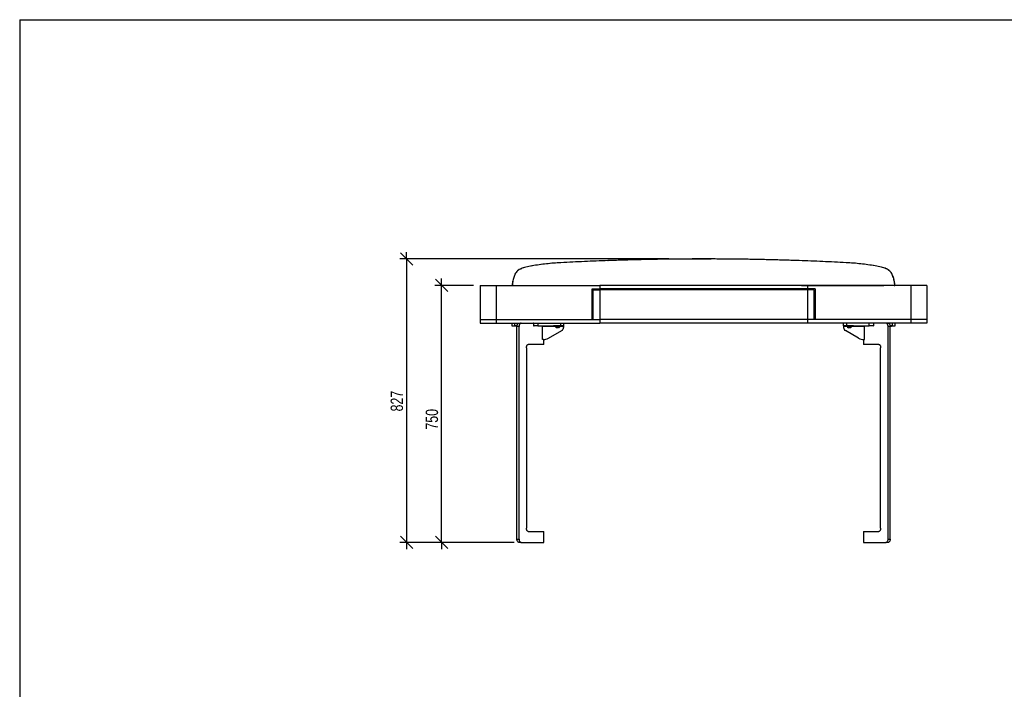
# Model space of a CAD drawing. Header units: millimetres. Extents: x 5 to 292, y 5 to 205.
# Tile 2 of 3: x 5 to 148, y 107 to 205. Entities that reach past the tile are written whole.
import ezdxf

# ---------------------------------------------------------------- set-up
doc = ezdxf.new("R2010")
doc.units = ezdxf.units.MM
doc.layers.add('FORMAT', color=7, linetype='Continuous')
doc.styles.add('SLDTEXTSTYLE1', font='TXT', dxfattribs={"width": 0.75})
doc.dimstyles.new('SLDDIMSTYLE0', dxfattribs={"dimtxt": 1.8, "dimasz": 1.8, "dimexe": 0, "dimexo": 0.0625, "dimgap": 0.45, "dimtad": 1, "dimlfac": 20, "dimrnd": 1e-09, "dimzin": 12, "dimdsep": 46, "dimtxsty": 'SLDTEXTSTYLE1', "dimblk1": 'OBLIQUE', "dimblk2": 'OBLIQUE', "dimsah": 1, "dimcen": 0.09, "dimadec": 0, "dimazin": 3, "dimtfac": 1, "dimtmove": 0, "dimatfit": 0, "dimldrblk": 'OBLIQUE', "dimfxl": 0, "dimfrac": 2, "dimtolj": 1, "dimtzin": 12, "dimarcsym": 0})

# ---------------------------------------------------------------- blocks, each defined once
blk = doc.blocks.new('_Oblique')
at = {"color": 0, "linetype": 'ByBlock', "lineweight": -2}
blk.add_line((-0.5, -0.5), (0.5, 0.5), dxfattribs=at)
blk = doc.blocks.new('_D')
at = {"layer": 'FORMAT', "color": 7}
for p, q in [((61.38, 170.1), (61.38, 171.1)), ((99.59, 170.1), (60.38, 170.1)), ((61.38, 170.1), (61.38, 128.75)), ((77.09, 128.75), (60.38, 128.75)), ((61.38, 128.75), (61.38, 127.75))]:
    blk.add_line(p, q, dxfattribs=at)
at = {"layer": 'FORMAT', "color": 7, "xscale": 1.8, "yscale": 1.8}
for p, rotation in [((61.38, 170.1), 270.0000000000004), ((61.38, 128.75), 90.0000000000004)]:
    blk.add_blockref('_Oblique', p, dxfattribs=dict(at, rotation=rotation))
at = {"layer": 'FORMAT', "color": 7, "insert": (59.06, 147.86), "char_height": 1.8, "attachment_point": 1, "rotation": 90, "style": 'SLDTEXTSTYLE1'}
blk.add_mtext('827', dxfattribs=at)
blk = doc.blocks.new('_D_1')
at = {"layer": 'FORMAT', "color": 7}
for p, q in [((66.49, 166.25), (66.49, 167.25)), ((71.12, 166.25), (65.49, 166.25)), ((66.49, 128.75), (66.49, 166.25)), ((77.09, 128.75), (65.49, 128.75)), ((66.49, 128.75), (66.49, 127.75))]:
    blk.add_line(p, q, dxfattribs=at)
at = {"layer": 'FORMAT', "color": 7, "xscale": 1.8, "yscale": 1.8}
for p, rotation in [((66.49, 166.25), 270.0000000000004), ((66.49, 128.75), 90.0000000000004)]:
    blk.add_blockref('_Oblique', p, dxfattribs=dict(at, rotation=rotation))
at = {"layer": 'FORMAT', "color": 7, "insert": (64.17, 145.21), "char_height": 1.8, "attachment_point": 1, "rotation": 90, "style": 'SLDTEXTSTYLE1'}
blk.add_mtext('750', dxfattribs=at)

msp = doc.modelspace()

# ---------------------------------------------------------------- linework, layer by layer
at = {"color": 7, "linetype": 'Continuous', "lineweight": 25}
for p, q in [((83.87096, 169.55671), (83.88015, 169.55678)), ((90.7404, 169.85775), (90.74656, 169.8577)), ((118.59457, 169.85775), (118.58842, 169.8577)), ((125.46404, 169.55681), (125.45484, 169.55677)), ((78.05083, 168.68161), (78.06257, 168.68167)), ((78.75014, 168.91021), (78.76159, 168.91025)), ((79.65795, 169.09055), (78.75031, 168.91021)), ((79.66901, 169.09051), (78.76176, 168.91025)), ((79.65787, 169.09042), (79.66889, 169.0906)), ((130.57325, 168.91025), (129.666, 169.09052)), ((129.67716, 169.09055), (129.6661, 169.09052)), ((130.5847, 168.91021), (129.67705, 169.09055)), ((130.58488, 168.91025), (130.57342, 168.91022)), ((131.28421, 168.68167), (131.27242, 168.68161)), ((77.10681, 167.71132), (77.11878, 167.7114)), ((132.2283, 167.71136), (132.21614, 167.71137)), ((72.11748, 166.24781), (72.11748, 161.24781)), ((74.43989, 166.24781), (74.43989, 161.24781)), ((76.79153, 166.42315), (76.7891, 166.37377)), ((76.7891, 166.37377), (76.7891, 166.24781)), ((76.78912, 166.37378), (76.80144, 166.37378)), ((76.80143, 166.24781), (76.78912, 166.24781)), ((76.79163, 166.42314), (76.80379, 166.42316)), ((76.80385, 166.42315), (76.80143, 166.37377)), ((76.80143, 166.37377), (76.80143, 166.24781)), ((76.80143, 166.24781), (76.90067, 166.24781)), ((88.41748, 161.24781), (88.41748, 165.74781)), ((88.56748, 161.24781), (88.56748, 165.59781)), ((89.53891, 166.24781), (89.53891, 165.74781)), ((119.79605, 166.24781), (89.53891, 166.24781)), ((119.79605, 165.74781), (89.53891, 165.74781)), ((89.53891, 165.59781), (89.53891, 161.24781)), ((119.79605, 165.59781), (89.53891, 165.59781)), ((89.60616, 165.74781), (89.60616, 165.59781)), ((118.95106, 166.24781), (118.95737, 166.24781)), ((119.7288, 165.74781), (119.7288, 165.59781)), ((119.79605, 166.24781), (119.79605, 165.74781)), ((119.79605, 165.59781), (119.79605, 161.24781)), ((120.76748, 161.24781), (120.76748, 165.59781)), ((120.91748, 165.74781), (120.91748, 161.24781)), ((132.53359, 166.24782), (132.43434, 166.24782)), ((132.43435, 166.24782), (132.44662, 166.24782)), ((132.44662, 166.24782), (132.54591, 166.24782)), ((132.54347, 166.42315), (132.53115, 166.42315)), ((132.53359, 166.37377), (132.53116, 166.42315)), ((132.54589, 166.37377), (132.53357, 166.37377)), ((132.53359, 166.24782), (132.53359, 166.37377)), ((132.53359, 166.24782), (132.5459, 166.24782)), ((132.54591, 166.37377), (132.54348, 166.42315)), ((132.54591, 166.24791), (132.54591, 166.37377)), ((134.89507, 166.24781), (134.89507, 161.24781)), ((137.21748, 166.24781), (137.21748, 161.24781)), ((72.11748, 161.24781), (72.11748, 160.74781)), ((74.43989, 161.24781), (74.43989, 160.74781)), ((76.72284, 160.74781), (76.72284, 160.34781)), ((77.17297, 160.34781), (77.17297, 160.74781)), ((77.67298, 160.74781), (77.67298, 160.70983)), ((79.91583, 160.34781), (79.91583, 160.74781)), ((80.51583, 160.74781), (80.51583, 160.34781)), ((83.84916, 160.34781), (83.84916, 160.74781)), ((84.24916, 160.74781), (84.24916, 160.34781)), ((119.79605, 161.24781), (89.53891, 161.24781)), ((89.53891, 161.24781), (89.53891, 160.74781)), ((119.79605, 160.74781), (89.53891, 160.74781)), ((119.79605, 161.24781), (119.79605, 160.74781)), ((125.0858, 160.34781), (125.0858, 160.74781)), ((125.4858, 160.74781), (125.4858, 160.34781)), ((128.81913, 160.34781), (128.81913, 160.74781)), ((129.41913, 160.74781), (129.41913, 160.34781)), ((131.66198, 160.71562), (131.66198, 160.74781)), ((132.16199, 160.74781), (132.16199, 160.34781)), ((132.61212, 160.34781), (132.61212, 160.74781)), ((134.89507, 161.24781), (134.89507, 160.74781)), ((137.21748, 161.24781), (137.21748, 160.74781)), ((76.72284, 160.34781), (77.17297, 160.34781)), ((77.4733, 160.34781), (77.17297, 160.34781)), ((77.29705, 160.34281), (77.29705, 160.27781)), ((77.47233, 160.34281), (77.29705, 160.34281)), ((77.29705, 160.27781), (77.46958, 160.27781)), ((77.46308, 160.27281), (77.30205, 160.27281)), ((77.77608, 160.24781), (77.46748, 160.24781)), ((77.46748, 129.24781), (77.46748, 160.24781)), ((77.77608, 129.24781), (77.77608, 160.24781)), ((79.87838, 160.64781), (79.87838, 160.34781)), ((79.87838, 160.34781), (79.96096, 160.34781)), ((80.51583, 160.34781), (79.96096, 160.34781)), ((80.51583, 160.34781), (83.84916, 160.34781)), ((81.21571, 158.34781), (81.21571, 160.25294)), ((81.25556, 160.29863), (81.24365, 160.29781)), ((81.24365, 160.29781), (82.79916, 160.29781)), ((81.31183, 160.34677), (81.25556, 160.30517)), ((81.25556, 160.30517), (81.25556, 160.29863)), ((82.06191, 158.54596), (83.99753, 159.65379)), ((82.79916, 160.34281), (82.79916, 160.27781)), ((83.39916, 160.34281), (82.79916, 160.34281)), ((82.79916, 160.27781), (83.39916, 160.27781)), ((83.39916, 160.27281), (82.80416, 160.27281)), ((83.04916, 160.27281), (83.04916, 160.26281)), ((83.08867, 160.26281), (83.04916, 160.26281)), ((83.74916, 160.26281), (83.08867, 160.26281)), ((83.25496, 160.0534), (83.25621, 160.05281)), ((83.32033, 160.05281), (83.25621, 160.05281)), ((83.31988, 160.05281), (83.32394, 160.05281)), ((83.32033, 160.05281), (83.32158, 160.0534)), ((83.32158, 160.0534), (83.32429, 160.05281)), ((83.46307, 160.05281), (83.32429, 160.05281)), ((83.99916, 160.34281), (83.39916, 160.34281)), ((83.39916, 160.27781), (83.99916, 160.27781)), ((83.99416, 160.27281), (83.39916, 160.27281)), ((83.46307, 160.05281), (83.46578, 160.0534)), ((83.46341, 160.05281), (83.46751, 160.05281)), ((83.46578, 160.0534), (83.46724, 160.05281)), ((83.5419, 160.05281), (83.46724, 160.05281)), ((83.5419, 160.05281), (83.54336, 160.0534)), ((83.5419, 160.05281), (83.54211, 160.05281)), ((83.54336, 160.0534), (83.54211, 160.05281)), ((83.74916, 160.26281), (83.74916, 160.27281)), ((84.24916, 160.34781), (83.84916, 160.34781)), ((83.99916, 160.27781), (83.99916, 160.34281)), ((83.99916, 160.29781), (84.24916, 160.29781)), ((84.24916, 160.29781), (84.24916, 160.08775)), ((125.4858, 160.34781), (125.0858, 160.34781)), ((125.0858, 160.34781), (125.0858, 160.29781)), ((125.0858, 160.29781), (125.0858, 160.08775)), ((125.0858, 160.29781), (125.3358, 160.29781)), ((125.3358, 160.34281), (125.3358, 160.27781)), ((125.9358, 160.34281), (125.3358, 160.34281)), ((125.3358, 160.27781), (125.9358, 160.27781)), ((127.27305, 158.54596), (125.33743, 159.65379)), ((125.9358, 160.27281), (125.3408, 160.27281)), ((125.4858, 160.34781), (128.81913, 160.34781)), ((125.5858, 160.27281), (125.5858, 160.26281)), ((125.61927, 160.26281), (125.5858, 160.26281)), ((126.2858, 160.26281), (125.61927, 160.26281)), ((125.79196, 160.0534), (125.79311, 160.05281)), ((125.8524, 160.05281), (125.7928, 160.05281)), ((125.8521, 160.05281), (125.85585, 160.05281)), ((125.8524, 160.05281), (125.85356, 160.0534)), ((125.85356, 160.0534), (125.85626, 160.05281)), ((125.9947, 160.05281), (125.85626, 160.05281)), ((126.5358, 160.34281), (125.9358, 160.34281)), ((125.9358, 160.27781), (126.5358, 160.27781)), ((126.5308, 160.27281), (125.9358, 160.27281)), ((125.9947, 160.05281), (125.9974, 160.0534)), ((125.99495, 160.05281), (125.9993, 160.05281)), ((125.9974, 160.0534), (125.99895, 160.05281)), ((126.0781, 160.05281), (125.99895, 160.05281)), ((126.0781, 160.05281), (126.07964, 160.0534)), ((126.0781, 160.05281), (126.0788, 160.05281)), ((126.07964, 160.0534), (126.07849, 160.05281)), ((126.2858, 160.26281), (126.2858, 160.27281)), ((126.5358, 160.27781), (126.5358, 160.34281)), ((126.5358, 160.29781), (128.09131, 160.29781)), ((128.0794, 160.30517), (128.02404, 160.34679)), ((128.0794, 160.30517), (128.0794, 160.29863)), ((128.09131, 160.29781), (128.0794, 160.30517)), ((128.09131, 160.29781), (128.0794, 160.29863)), ((128.11925, 158.34781), (128.11925, 160.25294)), ((129.374, 160.34781), (128.81913, 160.34781)), ((129.374, 160.34781), (129.45657, 160.34781)), ((129.45657, 160.64781), (129.45657, 160.34781)), ((131.55888, 129.24781), (131.55888, 160.24781)), ((131.86748, 160.24781), (131.55888, 160.24781)), ((132.03791, 160.34281), (131.86231, 160.34281)), ((132.16199, 160.34781), (131.86643, 160.34781)), ((132.03291, 160.27281), (131.86701, 160.27281)), ((131.86748, 129.24781), (131.86748, 160.24781)), ((131.87136, 160.27781), (132.03791, 160.27781)), ((132.03791, 160.27781), (132.03791, 160.34281)), ((132.16199, 160.34781), (132.61212, 160.34781)), ((81.31681, 158.34781), (81.21571, 158.34781)), ((81.36748, 157.64781), (81.36748, 158.34867)), ((127.96748, 158.34867), (127.96748, 157.64781)), ((128.01815, 158.34781), (128.11925, 158.34781)), ((78.86008, 157.14781), (78.86008, 130.84781)), ((81.36748, 157.64781), (79.12432, 157.64781)), ((130.21064, 157.64781), (127.96748, 157.64781)), ((130.47488, 130.84781), (130.47488, 157.14781)), ((77.46748, 129.24781), (77.77608, 129.24781)), ((79.12432, 130.34781), (81.36748, 130.34781)), ((81.36748, 128.74781), (81.36748, 130.34781)), ((127.96748, 130.34781), (127.96748, 128.74781)), ((127.96748, 130.34781), (130.21064, 130.34781)), ((131.55888, 129.24781), (131.86748, 129.24781)), ((78.08806, 128.74781), (77.77929, 128.74781)), ((78.08806, 128.74781), (81.36748, 128.74781)), ((127.96748, 128.74781), (131.2469, 128.74781)), ((131.55567, 128.74781), (131.2469, 128.74781))]:
    msp.add_line(p, q, dxfattribs=at)
for centre, radius, start, end in [((77.30205, 160.34281), 0.005, 90, 180), ((77.30205, 160.27781), 0.005, 180, 270), ((81.26571, 160.25294), 0.05, 116.1749951, 180), ((82.80416, 160.34281), 0.005, 90, 180), ((82.80416, 160.27781), 0.005, 180, 270), ((83.41556, 160.41696), 0.3975, 202.8162348, 244.1568716), ((83.38276, 160.41696), 0.3975, 296.1026646, 337.1837652), ((83.99416, 160.34281), 0.005, 0, 90), ((83.99416, 160.27781), 0.005, 270, 0), ((83.74916, 160.08775), 0.5, 299.7842957, 0), ((125.5858, 160.08775), 0.5, 180, 240.2157043), ((125.3408, 160.34281), 0.005, 90, 180), ((125.3408, 160.27781), 0.005, 180, 270), ((125.9522, 160.41696), 0.3975, 202.8162348, 246.8037559), ((125.9194, 160.41696), 0.3975, 293.6406203, 337.1837652), ((126.5308, 160.34281), 0.005, 0, 90), ((126.5308, 160.27781), 0.005, 270, 0), ((128.06925, 160.25294), 0.05, 0, 63.8250049), ((132.03291, 160.34281), 0.005, 0, 90), ((132.03291, 160.27781), 0.005, 270, 0), ((81.31681, 159.84781), 1.5, 270, 299.7842957), ((128.01815, 159.84781), 1.5, 240.2157043, 270)]:
    msp.add_arc(centre, radius, start, end, dxfattribs=at)
for points, knots in [([(83.8709, 169.55681), (83.51858, 169.53522), (82.81365, 169.49202), (81.75883, 169.38841), (80.70586, 169.25883), (80.00736, 169.14657), (79.65797, 169.09042)], [0, 0, 0, 0, 0.249479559, 0.499166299, 0.749478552, 1, 1, 1, 1]), ([(83.8801, 169.55677), (83.52793, 169.53518), (82.82331, 169.49199), (81.76895, 169.38843), (80.71643, 169.25891), (80.01824, 169.14672), (79.669, 169.0906)], [0, 0, 0, 0, 0.24948, 0.499167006, 0.749478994, 1, 1, 1, 1]), ([(90.7404, 169.85775), (89.59434, 169.81551), (87.30185, 169.73101), (85.01467, 169.61481), (83.8709, 169.55671)], [0, 0, 0, 0, 0.499923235, 1, 1, 1, 1]), ([(90.74656, 169.8577), (89.601, 169.81547), (87.30952, 169.731), (85.02335, 169.61486), (83.88009, 169.55678)], [0, 0, 0, 0, 0.499923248, 1, 1, 1, 1]), ([(118.58841, 169.85768), (118.50859, 169.86042), (118.10951, 169.87414), (117.39099, 169.89764), (116.59239, 169.92191), (115.79361, 169.94474), (114.99466, 169.96615), (114.19551, 169.98565), (113.39622, 170.00373), (112.59679, 170.02038), (111.79721, 170.03513), (110.99753, 170.04845), (110.35771, 170.05797), (109.55785, 170.06844), (108.75792, 170.07749), (107.9579, 170.08464), (107.15784, 170.09036), (106.51776, 170.0938), (105.71764, 170.09667), (104.9175, 170.09812), (104.11735, 170.09766), (103.31722, 170.09578), (102.67712, 170.09314), (101.87704, 170.0884), (101.07699, 170.08224), (100.27701, 170.07419), (99.4771, 170.0647), (98.67727, 170.05379), (97.87755, 170.04098), (97.07793, 170.02674), (96.43833, 170.01422), (95.63895, 169.99713), (94.83969, 169.97862), (94.04064, 169.95821), (93.24174, 169.93637), (92.60276, 169.91774), (91.71772, 169.89045), (91.15232, 169.87138), (90.74656, 169.8577)], [0, 0, 0, 0, 0.008614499, 0.04307259, 0.077530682, 0.094759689, 0.129217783, 0.163675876, 0.180904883, 0.215362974, 0.249821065, 0.267050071, 0.30150816, 0.318737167, 0.353195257, 0.387653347, 0.404882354, 0.439340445, 0.456569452, 0.491027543, 0.525485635, 0.542714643, 0.577172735, 0.594401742, 0.628859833, 0.663317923, 0.68054693, 0.715005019, 0.749463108, 0.766692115, 0.801150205, 0.818379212, 0.852837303, 0.887295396, 0.904524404, 0.938982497, 0.956211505, 1, 1, 1, 1]), ([(125.4549, 169.55679), (124.31199, 169.61485), (122.02581, 169.73099), (119.73433, 169.81546), (118.58841, 169.8577)], [0, 0, 0, 0, 0.49992303, 1, 1, 1, 1]), ([(125.46409, 169.5567), (124.32067, 169.61479), (122.03348, 169.73099), (119.74099, 169.8155), (118.59457, 169.85775)], [0, 0, 0, 0, 0.499923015, 1, 1, 1, 1]), ([(129.66601, 169.09061), (129.31807, 169.14653), (128.6222, 169.25836), (127.57103, 169.38789), (126.51536, 169.49173), (125.80838, 169.53509), (125.4549, 169.55677)], [0, 0, 0, 0, 0.2495839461, 0.4991676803, 0.7495838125, 1, 1, 1, 1]), ([(129.67703, 169.09042), (129.32895, 169.14637), (128.63277, 169.25827), (127.58114, 169.38786), (126.52501, 169.49175), (125.81773, 169.53513), (125.46409, 169.55681)], [0, 0, 0, 0, 0.249583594, 0.499166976, 0.74958346, 1, 1, 1, 1]), ([(78.05098, 168.68167), (77.96266, 168.63839), (77.78346, 168.55059), (77.54815, 168.36466), (77.3442, 168.14245), (77.1988, 167.92072), (77.13243, 167.76955), (77.10687, 167.71132)], [0, 0, 0, 0, 0.212644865, 0.431456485, 0.644101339, 0.862912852, 1, 1, 1, 1]), ([(78.06277, 168.68161), (77.97446, 168.63832), (77.79527, 168.5505), (77.55997, 168.36456), (77.35604, 168.14233), (77.2107, 167.92066), (77.14437, 167.76956), (77.11884, 167.71141)], [0, 0, 0, 0, 0.2126828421, 0.43153354, 0.6442163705, 0.863066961, 1, 1, 1, 1]), ([(78.7503, 168.91024), (78.63165, 168.88026), (78.39337, 168.82005), (78.16544, 168.72788), (78.051, 168.68161)], [0, 0, 0, 0, 0.497940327, 1, 1, 1, 1]), ([(78.76177, 168.91021), (78.64316, 168.88024), (78.40498, 168.82004), (78.17714, 168.72792), (78.06275, 168.68167)], [0, 0, 0, 0, 0.4979419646, 1, 1, 1, 1]), ([(131.27227, 168.68167), (131.15882, 168.72756), (130.931, 168.81973), (130.69282, 168.87997), (130.57324, 168.91022)], [0, 0, 0, 0, 0.497941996, 1, 1, 1, 1]), ([(131.284, 168.68161), (131.17052, 168.72752), (130.9426, 168.81973), (130.70433, 168.87999), (130.5847, 168.91025)], [0, 0, 0, 0, 0.4979403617, 1, 1, 1, 1]), ([(132.21618, 167.71141), (132.17501, 167.8012), (132.09149, 167.9834), (131.9117, 168.2241), (131.69524, 168.43397), (131.47813, 168.58485), (131.32946, 168.65472), (131.27224, 168.68161)], [0, 0, 0, 0, 0.212683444, 0.431534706, 0.644218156, 0.86306949, 1, 1, 1, 1]), ([(132.22814, 167.71132), (132.18698, 167.80112), (132.10346, 167.98331), (131.92369, 168.22402), (131.70724, 168.43391), (131.49007, 168.58484), (131.34132, 168.65474), (131.28403, 168.68167)], [0, 0, 0, 0, 0.212646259, 0.431459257, 0.644105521, 0.862918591, 1, 1, 1, 1]), ([(77.10678, 167.71136), (77.06795, 167.60872), (76.9903, 167.40346), (76.90128, 167.08383), (76.83145, 166.75705), (76.80489, 166.53444), (76.79161, 166.42314)], [0, 0, 0, 0, 0.247442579, 0.49488516, 0.74744258, 1, 1, 1, 1]), ([(77.11894, 167.71137), (77.08011, 167.60873), (77.00246, 167.40347), (76.91344, 167.08384), (76.84361, 166.75707), (76.81705, 166.53446), (76.80377, 166.42316)], [0, 0, 0, 0, 0.247442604, 0.494885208, 0.747442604, 1, 1, 1, 1]), ([(132.53125, 166.42316), (132.51828, 166.53221), (132.49236, 166.75032), (132.42374, 167.07501), (132.33484, 167.39705), (132.25567, 167.6066), (132.21608, 167.71137)], [0, 0, 0, 0, 0.247442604, 0.494885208, 0.747442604, 1, 1, 1, 1]), ([(132.5434, 166.42314), (132.53043, 166.5322), (132.50451, 166.7503), (132.43589, 167.075), (132.34699, 167.39704), (132.26782, 167.60659), (132.22823, 167.71136)], [0, 0, 0, 0, 0.247442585, 0.49488517, 0.747442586, 1, 1, 1, 1]), ([(72.11748, 166.24781), (72.11933, 166.24781), (72.1231, 166.24781), (72.155, 166.24781), (72.20994, 166.24781), (72.29293, 166.24781), (72.40707, 166.24781), (72.53774, 166.24781), (72.67962, 166.24781), (72.82998, 166.24781), (73.01875, 166.24781), (73.22646, 166.24781), (73.4397, 166.24781), (73.64241, 166.24781), (73.87277, 166.24781), (74.13357, 166.24781), (74.33727, 166.24781), (74.43989, 166.24781)], [0, 0, 0, 0, 0.087083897, 0.177999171, 0.271717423, 0.367227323, 0.463539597, 0.559693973, 0.622636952, 0.684948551, 0.746565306, 0.807577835, 0.845747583, 0.883908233, 0.92220778, 0.960811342, 1, 1, 1, 1]), ([(74.43989, 166.24781), (74.52244, 166.24781), (74.68625, 166.24781), (74.97024, 166.24781), (75.27085, 166.24781), (75.5865, 166.24781), (75.91162, 166.24781), (76.242, 166.24781), (76.57415, 166.24781), (77.14317, 166.24781), (77.95246, 166.24781), (79.27245, 166.24781), (80.86398, 166.24781), (82.85235, 166.24781), (84.97421, 166.24781), (87.24405, 166.24781), (88.76914, 166.24781), (89.53891, 166.24781)], [0, 0, 0, 0, 0.022163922, 0.043976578, 0.065779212, 0.087732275, 0.109847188, 0.132026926, 0.154140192, 0.176174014, 0.245065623, 0.313595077, 0.435403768, 0.55705702, 0.70258263, 0.849882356, 1, 1, 1, 1]), ([(78.38877, 166.24781), (79.21834, 166.24781), (80.87759, 166.24781), (83.37075, 166.24781), (85.86711, 166.24781), (87.73245, 166.24781), (88.76591, 166.24781), (88.96573, 166.24781)], [0, 0, 0, 0, 0.235788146, 0.471605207, 0.70751183, 0.9434469, 1, 1, 1, 1]), ([(88.41748, 165.74781), (88.62627, 165.74781), (89.00006, 165.74781), (89.37389, 165.74781), (89.53891, 165.74781)], [0, 0, 0, 0, 0.558578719, 1, 1, 1, 1]), ([(88.56748, 165.59781), (88.7484, 165.59781), (89.07219, 165.59781), (89.39602, 165.59781), (89.53891, 165.59781)], [0, 0, 0, 0, 0.558759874, 1, 1, 1, 1]), ([(118.95105, 166.24781), (119.78421, 166.24782), (121.45061, 166.24782), (123.94811, 166.24782), (126.44392, 166.24782), (128.77665, 166.24782), (130.27622, 166.24782), (130.94574, 166.24782)], [0, 0, 0, 0, 0.2079721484, 0.4159687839, 0.624041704, 0.8321428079, 1, 1, 1, 1]), ([(118.95737, 166.24781), (119.79052, 166.24781), (121.45693, 166.24782), (123.95442, 166.24782), (126.45024, 166.24782), (128.78086, 166.24782), (130.27832, 166.24782), (130.94574, 166.24782)], [0, 0, 0, 0, 0.2080821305, 0.4161887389, 0.6243715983, 0.8325826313, 1, 1, 1, 1]), ([(134.89507, 166.24781), (134.81252, 166.24781), (134.64871, 166.24781), (134.36472, 166.24781), (134.06411, 166.24781), (133.74846, 166.24781), (133.42334, 166.24781), (133.09296, 166.24781), (132.76081, 166.24781), (132.19179, 166.24781), (131.3825, 166.24781), (130.06251, 166.24781), (128.47098, 166.24781), (126.48261, 166.24781), (124.36075, 166.24781), (122.09091, 166.24781), (120.56582, 166.24781), (119.79605, 166.24781)], [0, 0, 0, 0, 0.022163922, 0.043976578, 0.065779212, 0.087732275, 0.109847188, 0.132026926, 0.154140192, 0.176174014, 0.245065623, 0.313595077, 0.435403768, 0.55705702, 0.70258263, 0.849882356, 1, 1, 1, 1]), ([(120.91748, 165.74781), (120.70869, 165.74781), (120.3349, 165.74781), (119.96107, 165.74781), (119.79605, 165.74781)], [0, 0, 0, 0, 0.558578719, 1, 1, 1, 1]), ([(120.76748, 165.59781), (120.58656, 165.59781), (120.26277, 165.59781), (119.93894, 165.59781), (119.79605, 165.59781)], [0, 0, 0, 0, 0.558759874, 1, 1, 1, 1]), ([(137.21748, 166.24781), (137.21563, 166.24781), (137.21186, 166.24781), (137.17996, 166.24781), (137.12502, 166.24781), (137.04203, 166.24781), (136.92789, 166.24781), (136.79722, 166.24781), (136.65534, 166.24781), (136.50498, 166.24781), (136.31621, 166.24781), (136.1085, 166.24781), (135.89526, 166.24781), (135.69255, 166.24781), (135.46219, 166.24781), (135.20139, 166.24781), (134.99769, 166.24781), (134.89507, 166.24781)], [0, 0, 0, 0, 0.0870838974, 0.1779991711, 0.2717174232, 0.367227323, 0.4635395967, 0.559693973, 0.6226369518, 0.6849485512, 0.7465653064, 0.807577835, 0.8457475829, 0.8839082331, 0.92220778, 0.9608113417, 1, 1, 1, 1]), ([(72.11748, 161.24781), (72.11933, 161.24781), (72.1231, 161.24781), (72.155, 161.24781), (72.20994, 161.24781), (72.29293, 161.24781), (72.40707, 161.24781), (72.53774, 161.24781), (72.67962, 161.24781), (72.82998, 161.24781), (73.01875, 161.24781), (73.22646, 161.24781), (73.4397, 161.24781), (73.64241, 161.24781), (73.87277, 161.24781), (74.13357, 161.24781), (74.33727, 161.24781), (74.43989, 161.24781)], [0, 0, 0, 0, 0.087083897, 0.177999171, 0.271717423, 0.367227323, 0.463539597, 0.559693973, 0.622636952, 0.684948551, 0.746565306, 0.807577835, 0.845747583, 0.883908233, 0.92220778, 0.960811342, 1, 1, 1, 1]), ([(72.11748, 161.24781), (72.11933, 161.24781), (72.1231, 161.24781), (72.155, 161.24781), (72.20994, 161.24781), (72.29293, 161.24781), (72.40707, 161.24781), (72.53774, 161.24781), (72.67962, 161.24781), (72.82998, 161.24781), (73.01875, 161.24781), (73.22646, 161.24781), (73.4397, 161.24781), (73.64241, 161.24781), (73.87277, 161.24781), (74.13357, 161.24781), (74.33727, 161.24781), (74.43989, 161.24781)], [0, 0, 0, 0, 0.087083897, 0.177999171, 0.271717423, 0.367227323, 0.463539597, 0.559693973, 0.622636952, 0.684948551, 0.746565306, 0.807577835, 0.845747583, 0.883908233, 0.92220778, 0.960811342, 1, 1, 1, 1]), ([(72.11748, 160.74781), (72.11933, 160.74781), (72.1231, 160.74781), (72.155, 160.74781), (72.20994, 160.74781), (72.29293, 160.74781), (72.40707, 160.74781), (72.53774, 160.74781), (72.67962, 160.74781), (72.82998, 160.74781), (73.01875, 160.74781), (73.22646, 160.74781), (73.4397, 160.74781), (73.64241, 160.74781), (73.87277, 160.74781), (74.13357, 160.74781), (74.33727, 160.74781), (74.43989, 160.74781)], [0, 0, 0, 0, 0.087083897, 0.177999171, 0.271717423, 0.367227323, 0.463539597, 0.559693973, 0.622636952, 0.684948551, 0.746565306, 0.807577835, 0.845747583, 0.883908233, 0.92220778, 0.960811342, 1, 1, 1, 1]), ([(74.43989, 161.24781), (74.52773, 161.24781), (74.70206, 161.24781), (75.00625, 161.24781), (75.32835, 161.24781), (75.66627, 161.24781), (76.01349, 161.24781), (76.36521, 161.24781), (76.92276, 161.24781), (77.68931, 161.24781), (78.9167, 161.24781), (80.39562, 161.24781), (82.24107, 161.24781), (84.20628, 161.24781), (86.30264, 161.24781), (87.70901, 161.24781), (88.41748, 161.24781)], [0, 0, 0, 0, 0.02536717, 0.050337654, 0.075330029, 0.100518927, 0.125885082, 0.151275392, 0.176565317, 0.245713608, 0.314489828, 0.436690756, 0.558591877, 0.704108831, 0.850941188, 1, 1, 1, 1]), ([(74.43989, 161.24781), (74.52244, 161.24781), (74.68625, 161.24781), (74.97024, 161.24781), (75.27085, 161.24781), (75.5865, 161.24781), (75.91162, 161.24781), (76.242, 161.24781), (76.57415, 161.24781), (77.14317, 161.24781), (77.95246, 161.24781), (79.27245, 161.24781), (80.86398, 161.24781), (82.85235, 161.24781), (84.97421, 161.24781), (87.24405, 161.24781), (88.76914, 161.24781), (89.53891, 161.24781)], [0, 0, 0, 0, 0.0221639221, 0.0439765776, 0.0657792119, 0.087732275, 0.1098471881, 0.1320269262, 0.1541401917, 0.1761740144, 0.2450656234, 0.3135950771, 0.4354037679, 0.5570570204, 0.7025826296, 0.8498823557, 1, 1, 1, 1]), ([(74.43989, 160.74781), (74.52244, 160.74781), (74.68625, 160.74781), (74.97024, 160.74781), (75.27085, 160.74781), (75.5865, 160.74781), (75.91162, 160.74781), (76.242, 160.74781), (76.57415, 160.74781), (77.14317, 160.74781), (77.95246, 160.74781), (79.27245, 160.74781), (80.86398, 160.74781), (82.85235, 160.74781), (84.97421, 160.74781), (87.24405, 160.74781), (88.76914, 160.74781), (89.53891, 160.74781)], [0, 0, 0, 0, 0.0221639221, 0.0439765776, 0.0657792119, 0.087732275, 0.1098471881, 0.1320269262, 0.1541401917, 0.1761740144, 0.2450656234, 0.3135950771, 0.4354037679, 0.5570570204, 0.7025826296, 0.8498823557, 1, 1, 1, 1]), ([(77.46748, 160.24781), (77.471, 160.30403), (77.47804, 160.41645), (77.53271, 160.56628), (77.61242, 160.67935), (77.69978, 160.73927), (77.75669, 160.74539), (77.77929, 160.74781)], [0, 0, 0, 0, 0.214669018, 0.429338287, 0.6439973, 0.858616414, 1, 1, 1, 1]), ([(78.08806, 160.74781), (78.05355, 160.74229), (77.98453, 160.73125), (77.89095, 160.64509), (77.81964, 160.51827), (77.78153, 160.37767), (77.77763, 160.28473), (77.77608, 160.24781)], [0, 0, 0, 0, 0.214663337, 0.429329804, 0.643939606, 0.85857473, 1, 1, 1, 1]), ([(79.87838, 160.64781), (79.87792, 160.65906), (79.87698, 160.68154), (79.86964, 160.71151), (79.85882, 160.73412), (79.84678, 160.74611), (79.83878, 160.74733), (79.83561, 160.74781)], [0, 0, 0, 0, 0.214692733, 0.429385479, 0.644077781, 0.858768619, 1, 1, 1, 1]), ([(88.56748, 161.24781), (88.7484, 161.24781), (89.07219, 161.24781), (89.39602, 161.24781), (89.53891, 161.24781)], [0, 0, 0, 0, 0.558759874, 1, 1, 1, 1]), ([(120.76748, 161.24781), (120.58656, 161.24781), (120.26277, 161.24781), (119.93894, 161.24781), (119.79605, 161.24781)], [0, 0, 0, 0, 0.558759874, 1, 1, 1, 1]), ([(134.89507, 161.24781), (134.81252, 161.24781), (134.64871, 161.24781), (134.36472, 161.24781), (134.06411, 161.24781), (133.74846, 161.24781), (133.42334, 161.24781), (133.09296, 161.24781), (132.76081, 161.24781), (132.19179, 161.24781), (131.3825, 161.24781), (130.06251, 161.24781), (128.47098, 161.24781), (126.48261, 161.24781), (124.36075, 161.24781), (122.09091, 161.24781), (120.56582, 161.24781), (119.79605, 161.24781)], [0, 0, 0, 0, 0.0221639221, 0.0439765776, 0.0657792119, 0.087732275, 0.1098471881, 0.1320269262, 0.1541401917, 0.1761740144, 0.2450656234, 0.3135950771, 0.4354037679, 0.5570570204, 0.7025826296, 0.8498823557, 1, 1, 1, 1]), ([(134.89507, 160.74781), (134.81252, 160.74781), (134.64871, 160.74781), (134.36472, 160.74781), (134.06411, 160.74781), (133.74846, 160.74781), (133.42334, 160.74781), (133.09296, 160.74781), (132.76081, 160.74781), (132.19179, 160.74781), (131.3825, 160.74781), (130.06251, 160.74781), (128.47098, 160.74781), (126.48261, 160.74781), (124.36075, 160.74781), (122.09091, 160.74781), (120.56582, 160.74781), (119.79605, 160.74781)], [0, 0, 0, 0, 0.0221639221, 0.0439765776, 0.0657792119, 0.087732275, 0.1098471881, 0.1320269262, 0.1541401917, 0.1761740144, 0.2450656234, 0.3135950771, 0.4354037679, 0.5570570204, 0.7025826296, 0.8498823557, 1, 1, 1, 1]), ([(134.89507, 161.24781), (134.80723, 161.24781), (134.6329, 161.24781), (134.32871, 161.24781), (134.00661, 161.24781), (133.66869, 161.24781), (133.32147, 161.24781), (132.96975, 161.24781), (132.4122, 161.24781), (131.64565, 161.24781), (130.41826, 161.24781), (128.93934, 161.24781), (127.09389, 161.24781), (125.12868, 161.24781), (123.03232, 161.24781), (121.62595, 161.24781), (120.91748, 161.24781)], [0, 0, 0, 0, 0.02536717, 0.050337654, 0.075330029, 0.100518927, 0.125885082, 0.151275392, 0.176565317, 0.245713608, 0.314489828, 0.436690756, 0.558591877, 0.704108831, 0.850941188, 1, 1, 1, 1]), ([(129.49935, 160.74781), (129.49451, 160.74671), (129.48484, 160.7445), (129.47203, 160.72726), (129.46239, 160.70188), (129.4573, 160.67377), (129.45678, 160.65519), (129.45657, 160.64781)], [0, 0, 0, 0, 0.214693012, 0.429386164, 0.644076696, 0.858767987, 1, 1, 1, 1]), ([(131.55888, 160.24781), (131.55536, 160.30403), (131.54832, 160.41645), (131.49364, 160.56628), (131.41391, 160.67935), (131.32649, 160.73927), (131.26953, 160.74539), (131.2469, 160.74781)], [0, 0, 0, 0, 0.214670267, 0.429340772, 0.644001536, 0.858624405, 1, 1, 1, 1]), ([(131.55567, 160.74781), (131.59014, 160.74229), (131.65909, 160.73125), (131.75263, 160.6451), (131.82393, 160.51827), (131.86204, 160.37768), (131.86593, 160.28473), (131.86748, 160.24781)], [0, 0, 0, 0, 0.214661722, 0.429326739, 0.643932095, 0.85856411, 1, 1, 1, 1]), ([(137.21748, 161.24781), (137.21563, 161.24781), (137.21186, 161.24781), (137.17996, 161.24781), (137.12502, 161.24781), (137.04203, 161.24781), (136.92789, 161.24781), (136.79722, 161.24781), (136.65534, 161.24781), (136.50498, 161.24781), (136.31621, 161.24781), (136.1085, 161.24781), (135.89526, 161.24781), (135.69255, 161.24781), (135.46219, 161.24781), (135.20139, 161.24781), (134.99769, 161.24781), (134.89507, 161.24781)], [0, 0, 0, 0, 0.0870838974, 0.1779991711, 0.2717174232, 0.367227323, 0.4635395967, 0.559693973, 0.6226369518, 0.6849485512, 0.7465653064, 0.807577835, 0.8457475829, 0.8839082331, 0.92220778, 0.9608113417, 1, 1, 1, 1]), ([(137.21748, 161.24781), (137.21563, 161.24781), (137.21186, 161.24781), (137.17996, 161.24781), (137.12502, 161.24781), (137.04203, 161.24781), (136.92789, 161.24781), (136.79722, 161.24781), (136.65534, 161.24781), (136.50498, 161.24781), (136.31621, 161.24781), (136.1085, 161.24781), (135.89526, 161.24781), (135.69255, 161.24781), (135.46219, 161.24781), (135.20139, 161.24781), (134.99769, 161.24781), (134.89507, 161.24781)], [0, 0, 0, 0, 0.087083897, 0.177999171, 0.271717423, 0.367227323, 0.463539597, 0.559693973, 0.622636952, 0.684948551, 0.746565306, 0.807577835, 0.845747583, 0.883908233, 0.92220778, 0.960811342, 1, 1, 1, 1]), ([(137.21748, 160.74781), (137.21563, 160.74781), (137.21186, 160.74781), (137.17996, 160.74781), (137.12502, 160.74781), (137.04203, 160.74781), (136.92789, 160.74781), (136.79722, 160.74781), (136.65534, 160.74781), (136.50498, 160.74781), (136.31621, 160.74781), (136.1085, 160.74781), (135.89526, 160.74781), (135.69255, 160.74781), (135.46219, 160.74781), (135.20139, 160.74781), (134.99769, 160.74781), (134.89507, 160.74781)], [0, 0, 0, 0, 0.087083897, 0.177999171, 0.271717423, 0.367227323, 0.463539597, 0.559693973, 0.622636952, 0.684948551, 0.746565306, 0.807577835, 0.845747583, 0.883908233, 0.92220778, 0.960811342, 1, 1, 1, 1]), ([(81.41125, 160.33473), (81.4113, 160.33434), (81.41148, 160.33307), (81.41034, 160.3307), (81.40706, 160.32663), (81.39436, 160.31854), (81.34328, 160.30405), (81.29413, 160.30101), (81.25556, 160.29863)], [0, 0, 0, 0, 0.0104836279, 0.0338441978, 0.0590475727, 0.1207290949, 0.3099994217, 1, 1, 1, 1]), ([(128.0794, 160.29863), (128.03975, 160.30115), (127.98992, 160.30431), (127.93887, 160.31789), (127.92807, 160.32469), (127.92519, 160.32737), (127.92358, 160.33015), (127.92344, 160.33294), (127.92457, 160.33553), (127.92793, 160.33883), (127.94056, 160.3438), (127.99174, 160.34827), (128.04085, 160.34801), (128.0794, 160.34781)], [0, 0, 0, 0, 0.359487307, 0.451719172, 0.466853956, 0.479508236, 0.490509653, 0.501081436, 0.51285994, 0.525567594, 0.556667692, 0.652098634, 1, 1, 1, 1]), ([(78.86008, 157.14781), (78.86308, 157.20403), (78.86908, 157.31645), (78.9156, 157.46628), (78.98327, 157.57935), (79.05724, 157.63927), (79.10525, 157.64539), (79.12432, 157.64781)], [0, 0, 0, 0, 0.214670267, 0.429340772, 0.644001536, 0.858624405, 1, 1, 1, 1]), ([(130.21064, 157.64781), (130.23973, 157.64229), (130.29792, 157.63125), (130.37722, 157.54509), (130.4378, 157.41827), (130.47024, 157.27767), (130.47356, 157.18473), (130.47488, 157.14781)], [0, 0, 0, 0, 0.214663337, 0.429329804, 0.643939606, 0.85857473, 1, 1, 1, 1]), ([(79.12432, 130.34781), (79.09523, 130.35334), (79.03704, 130.36438), (78.95774, 130.45054), (78.89716, 130.57736), (78.86472, 130.71796), (78.8614, 130.8109), (78.86008, 130.84781)], [0, 0, 0, 0, 0.214663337, 0.429329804, 0.643939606, 0.85857473, 1, 1, 1, 1]), ([(130.47488, 130.84781), (130.47188, 130.7916), (130.46588, 130.67918), (130.41936, 130.52935), (130.35169, 130.41628), (130.27772, 130.35636), (130.22971, 130.35024), (130.21064, 130.34781)], [0, 0, 0, 0, 0.214670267, 0.429340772, 0.644001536, 0.858624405, 1, 1, 1, 1]), ([(77.77929, 128.74781), (77.74482, 128.75334), (77.67587, 128.76438), (77.58233, 128.85053), (77.51103, 128.97736), (77.47292, 129.11795), (77.46903, 129.2109), (77.46748, 129.24781)], [0, 0, 0, 0, 0.214661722, 0.429326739, 0.643932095, 0.85856411, 1, 1, 1, 1]), ([(77.77608, 129.24781), (77.7796, 129.1916), (77.78664, 129.07918), (77.84132, 128.92935), (77.92105, 128.81628), (78.00847, 128.75636), (78.06543, 128.75024), (78.08806, 128.74781)], [0, 0, 0, 0, 0.214670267, 0.429340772, 0.644001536, 0.858624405, 1, 1, 1, 1]), ([(131.2469, 128.74781), (131.28141, 128.75334), (131.35043, 128.76438), (131.44401, 128.85054), (131.51532, 128.97736), (131.55343, 129.11796), (131.55733, 129.2109), (131.55888, 129.24781)], [0, 0, 0, 0, 0.214663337, 0.429329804, 0.643939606, 0.85857473, 1, 1, 1, 1]), ([(131.86748, 129.24781), (131.86396, 129.1916), (131.85692, 129.07918), (131.80225, 128.92935), (131.72254, 128.81628), (131.63518, 128.75636), (131.57827, 128.75024), (131.55567, 128.74781)], [0, 0, 0, 0, 0.214669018, 0.429338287, 0.6439973, 0.858616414, 1, 1, 1, 1])]:
    msp.add_open_spline(points, degree=3, knots=knots, dxfattribs=at)
at = {"layer": 'FORMAT', "color": 251, "true_color": 0x484848}
for q in [(292, 205), (5, 5)]:
    msp.add_line((5, 205), q, dxfattribs=at)
at = {"layer": 'FORMAT', "color": 7}
msp.add_line((100.59364, 170.09782), (105.7713, 170.09782), dxfattribs=at)

# ---------------------------------------------------------------- dimensions: what is measured, and where the dimension line sits
for base, p1, p2, picture, middle in [((61.37745, 128.74781), (100.59364, 170.09782), (78.08806, 128.74781), '_D', (61.37745, 149.85764)), ((66.49054, 166.24781), (78.08806, 128.74781), (72.11748, 166.24781), '_D_1', (66.49054, 147.20366))]:
    dim = msp.add_linear_dim(base=base, p1=p1, p2=p2, angle=90, dimstyle='SLDDIMSTYLE0', dxfattribs=at)
    dim.commit()
    dim.dimension.update_dxf_attribs({"geometry": picture, "text_midpoint": middle, "dimtype": 160})

doc.saveas('drawing.dxf')
